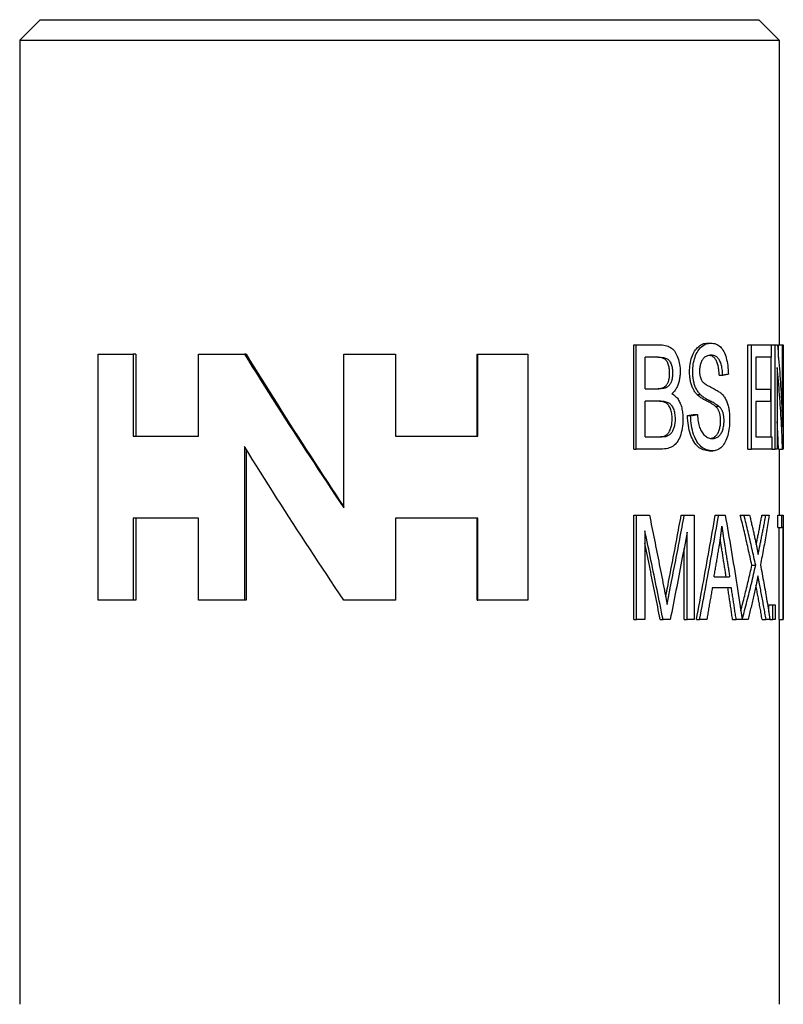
# Model space of a CAD drawing. Header units: millimetres. Extents: x 71 to 3793, y 26 to 321.
# Tile 3 of 11: x 324 to 343, y 217 to 241. Entities that reach past the tile are written whole.
import ezdxf

# ---------------------------------------------------------------- set-up
doc = ezdxf.new("R2010")
doc.units = ezdxf.units.MM
doc.layers.add('DETAIL', color=2, linetype='Continuous')

msp = doc.modelspace()

# ---------------------------------------------------------------- linework, layer by layer
at = {"layer": 'DETAIL'}
for p, q in [((324.883, 240.603), (324.383, 240.103)), ((324.883, 240.603), (342.383, 240.603)), ((342.383, 240.603), (342.883, 240.103)), ((324.383, 240.103), (342.883, 240.103)), ((324.383, 240.103), (324.383, 216.603)), ((342.883, 240.103), (342.883, 232.675)), ((339.34, 230.135), (339.34, 232.675)), ((339.34, 232.675), (339.402, 232.675)), ((339.402, 230.135), (339.402, 232.675)), ((339.402, 232.675), (339.989, 232.675)), ((341.139, 232.719), (341.22, 232.719)), ((342.118, 230.135), (342.118, 232.675)), ((342.118, 232.675), (342.21, 232.675)), ((342.21, 230.135), (342.21, 232.675)), ((342.21, 232.675), (342.691, 232.675)), ((342.691, 232.675), (342.691, 232.375)), ((342.691, 232.675), (342.786, 232.675)), ((342.786, 230.135), (342.786, 232.675)), ((342.786, 232.675), (342.839, 232.675)), ((342.866, 232.372), (342.866, 232.675)), ((342.866, 232.675), (342.966, 232.675)), ((342.966, 230.681), (342.966, 232.675)), ((342.966, 232.675), (342.978, 232.675)), ((342.978, 232.675), (342.978, 230.135)), ((326.295, 226.453), (326.295, 232.453)), ((326.295, 232.453), (327.143, 232.453)), ((327.212, 232.453), (327.143, 232.453)), ((327.143, 232.453), (327.143, 230.453)), ((327.212, 232.453), (327.212, 230.453)), ((328.738, 230.453), (328.738, 232.453)), ((328.738, 232.453), (329.856, 232.453)), ((329.896, 232.453), (329.856, 232.453)), ((332.276, 228.705), (332.276, 232.453)), ((332.276, 232.453), (333.535, 232.453)), ((333.536, 232.453), (333.535, 232.453)), ((333.535, 232.453), (333.535, 230.453)), ((333.536, 232.453), (333.536, 230.453)), ((335.523, 230.453), (335.523, 232.453)), ((335.523, 232.453), (335.543, 232.453)), ((335.543, 230.453), (335.543, 232.453)), ((335.543, 232.453), (336.759, 232.453)), ((336.759, 232.453), (336.759, 226.453)), ((339.614, 231.608), (339.614, 232.375)), ((339.924, 232.375), (339.614, 232.375)), ((342.691, 232.375), (342.315, 232.375)), ((342.315, 232.375), (342.315, 231.598)), ((342.688, 230.435), (342.688, 232.375)), ((342.835, 232.129), (342.835, 230.135)), ((341.423, 231.935), (341.507, 231.935)), ((339.614, 231.608), (339.948, 231.608)), ((340.882, 231.467), (340.961, 231.467)), ((342.315, 231.598), (342.672, 231.598)), ((342.672, 231.598), (342.672, 231.298)), ((339.614, 230.435), (339.614, 231.308)), ((339.971, 231.308), (339.614, 231.308)), ((341.325, 231.182), (341.409, 231.182)), ((342.672, 231.298), (342.315, 231.298)), ((342.315, 231.298), (342.315, 230.435)), ((340.651, 230.952), (340.726, 230.952)), ((340.813, 230.979), (340.891, 230.979)), ((327.143, 230.453), (328.738, 230.453)), ((333.535, 230.453), (335.543, 230.453)), ((339.614, 230.435), (339.999, 230.435)), ((340.064, 230.447), (340.133, 230.447)), ((342.315, 230.435), (342.702, 230.435)), ((342.702, 230.435), (342.702, 230.135)), ((329.856, 230.2), (329.856, 226.453)), ((329.896, 230.135), (329.896, 226.453)), ((339.34, 230.135), (339.402, 230.135)), ((339.997, 230.135), (339.402, 230.135)), ((341.183, 230.092), (341.264, 230.092)), ((342.118, 230.135), (342.21, 230.135)), ((342.702, 230.135), (342.21, 230.135)), ((342.702, 230.135), (342.786, 230.135)), ((342.835, 230.135), (342.786, 230.135)), ((342.865, 230.135), (342.965, 230.135)), ((342.883, 230.135), (342.883, 228.525)), ((342.978, 230.135), (342.965, 230.135)), ((339.343, 225.985), (339.343, 228.525)), ((339.343, 228.525), (339.405, 228.525)), ((339.405, 225.985), (339.405, 228.525)), ((339.405, 228.525), (339.721, 228.525)), ((340.497, 228.525), (340.571, 228.525)), ((340.571, 228.525), (340.81, 228.525)), ((340.81, 228.525), (340.81, 225.985)), ((341.325, 228.525), (341.409, 228.525)), ((341.409, 228.525), (341.568, 228.525)), ((341.935, 228.525), (342.025, 228.525)), ((342.025, 228.525), (342.162, 228.525)), ((342.462, 228.525), (342.557, 228.525)), ((342.557, 228.525), (342.641, 228.525)), ((342.849, 228.225), (342.849, 228.525)), ((342.849, 228.525), (342.948, 228.525)), ((342.948, 228.225), (342.948, 228.525)), ((342.948, 228.525), (342.983, 228.525)), ((342.983, 228.525), (342.983, 225.985)), ((328.738, 228.453), (327.143, 228.453)), ((327.143, 228.453), (327.143, 226.453)), ((327.212, 228.453), (327.212, 226.453)), ((328.738, 226.453), (328.738, 228.453)), ((335.543, 228.453), (333.535, 228.453)), ((333.535, 228.453), (333.535, 226.453)), ((333.536, 228.453), (333.536, 226.453)), ((335.523, 226.453), (335.523, 228.453)), ((335.543, 226.453), (335.543, 228.453)), ((339.609, 228.147), (339.609, 225.985)), ((340.639, 225.985), (340.639, 228.111)), ((342.849, 228.225), (342.948, 228.225)), ((342.882, 225.985), (342.882, 228.225)), ((342.982, 228.225), (342.948, 228.225)), ((342.982, 225.985), (342.982, 228.225)), ((340.564, 225.985), (340.564, 227.71)), ((342.217, 227.303), (342.31, 227.303)), ((341.297, 227.026), (341.676, 227.026)), ((341.718, 226.753), (341.252, 226.753)), ((327.143, 226.453), (326.295, 226.453)), ((327.212, 226.453), (327.143, 226.453)), ((329.856, 226.453), (328.738, 226.453)), ((329.896, 226.453), (329.856, 226.453)), ((333.535, 226.453), (332.276, 226.453)), ((333.536, 226.453), (333.535, 226.453)), ((335.523, 226.453), (335.543, 226.453)), ((336.759, 226.453), (335.543, 226.453)), ((342.627, 226.166), (342.627, 226.339)), ((342.627, 226.339), (342.725, 226.339)), ((342.725, 225.985), (342.725, 226.339)), ((342.725, 226.339), (342.787, 226.339)), ((342.787, 226.339), (342.787, 225.985)), ((339.343, 225.985), (339.405, 225.985)), ((339.609, 225.985), (339.405, 225.985)), ((339.984, 225.985), (340.053, 225.985)), ((340.23, 225.985), (340.053, 225.985)), ((340.564, 225.985), (340.639, 225.985)), ((340.81, 225.985), (340.639, 225.985)), ((340.865, 225.985), (340.944, 225.985)), ((341.119, 225.985), (340.944, 225.985)), ((341.748, 225.985), (341.835, 225.985)), ((341.979, 225.985), (341.835, 225.985)), ((341.979, 225.985), (341.983, 225.985)), ((342.125, 225.985), (341.983, 225.985)), ((342.467, 225.985), (342.562, 225.985)), ((342.655, 225.985), (342.562, 225.985)), ((342.655, 225.985), (342.725, 225.985)), ((342.787, 225.985), (342.725, 225.985)), ((342.882, 225.985), (342.982, 225.985)), ((342.883, 225.985), (342.883, 216.603)), ((342.983, 225.985), (342.982, 225.985))]:
    msp.add_line(p, q, dxfattribs=at)
at = {"layer": 'DETAIL', "flags": 128}
for points in [[(339.989, 232.675), (340.03, 232.674), (340.07, 232.67), (340.107, 232.664), (340.142, 232.656), (340.175, 232.645), (340.206, 232.631), (340.234, 232.616), (340.26, 232.597), (340.285, 232.577), (340.308, 232.554), (340.329, 232.528), (340.349, 232.499), (340.368, 232.468), (340.385, 232.435), (340.401, 232.399), (340.416, 232.36), (340.429, 232.32), (340.44, 232.279), (340.449, 232.238), (340.457, 232.196), (340.463, 232.154), (340.467, 232.111), (340.47, 232.068), (340.471, 232.024)], [(340.7, 232.019), (340.7, 232.067), (340.703, 232.114), (340.707, 232.16), (340.714, 232.205), (340.721, 232.25), (340.731, 232.294), (340.742, 232.337), (340.755, 232.379), (340.77, 232.419), (340.786, 232.457), (340.804, 232.492), (340.823, 232.525), (340.844, 232.556), (340.866, 232.584), (340.89, 232.609), (340.915, 232.632), (340.941, 232.653), (340.968, 232.67), (340.995, 232.685), (341.023, 232.698), (341.051, 232.707), (341.08, 232.714), (341.109, 232.718), (341.139, 232.719)], [(340.776, 232.019), (340.777, 232.067), (340.779, 232.114), (340.784, 232.16), (340.79, 232.205), (340.798, 232.25), (340.808, 232.294), (340.819, 232.337), (340.832, 232.379), (340.847, 232.419), (340.864, 232.457), (340.882, 232.492), (340.901, 232.525), (340.922, 232.556), (340.945, 232.584), (340.968, 232.609), (340.994, 232.632), (341.02, 232.653), (341.047, 232.67), (341.075, 232.685), (341.103, 232.698), (341.131, 232.707), (341.16, 232.714), (341.19, 232.718), (341.22, 232.719)], [(341.22, 232.719), (341.253, 232.718), (341.284, 232.714), (341.315, 232.707), (341.344, 232.697), (341.372, 232.684), (341.398, 232.668), (341.424, 232.65), (341.449, 232.628), (341.472, 232.604), (341.493, 232.578), (341.513, 232.548), (341.532, 232.516), (341.549, 232.481), (341.565, 232.443), (341.579, 232.403), (341.592, 232.36), (341.603, 232.315), (341.613, 232.269), (341.622, 232.221), (341.629, 232.172), (341.635, 232.121), (341.64, 232.069), (341.643, 232.015), (341.644, 231.96)], [(342.839, 232.675), (342.846, 232.592), (342.854, 232.509), (342.861, 232.426), (342.868, 232.343), (342.875, 232.259), (342.882, 232.176), (342.888, 232.093), (342.895, 232.01), (342.901, 231.927), (342.907, 231.844), (342.912, 231.761), (342.918, 231.678), (342.923, 231.595), (342.928, 231.512), (342.933, 231.429), (342.937, 231.345), (342.941, 231.262), (342.946, 231.179), (342.949, 231.096), (342.953, 231.013), (342.957, 230.93), (342.96, 230.847), (342.963, 230.764), (342.966, 230.681)], [(329.856, 232.453), (329.952, 232.296), (330.049, 232.14), (330.147, 231.984), (330.244, 231.828), (330.343, 231.672), (330.442, 231.516), (330.541, 231.36), (330.64, 231.203), (330.74, 231.047), (330.841, 230.891), (330.941, 230.735), (331.042, 230.579), (331.144, 230.423), (331.245, 230.267), (331.347, 230.11), (331.449, 229.954), (331.552, 229.798), (331.655, 229.642), (331.758, 229.486), (331.861, 229.33), (331.965, 229.174), (332.068, 229.017), (332.172, 228.861), (332.276, 228.705)], [(329.896, 232.453), (329.991, 232.297), (330.086, 232.142), (330.182, 231.987), (330.278, 231.832), (330.375, 231.676), (330.472, 231.521), (330.57, 231.366), (330.668, 231.211), (330.766, 231.056), (330.865, 230.9), (330.964, 230.745), (331.063, 230.59), (331.163, 230.435), (331.263, 230.279), (331.363, 230.124), (331.463, 229.969), (331.564, 229.814), (331.665, 229.658), (331.766, 229.503), (331.868, 229.348), (331.97, 229.193), (332.072, 229.038), (332.174, 228.882), (332.276, 228.727)], [(340.214, 231.986), (340.213, 232.017), (340.212, 232.047), (340.209, 232.076), (340.205, 232.104), (340.201, 232.131), (340.195, 232.158), (340.188, 232.183), (340.18, 232.207), (340.171, 232.23), (340.161, 232.251), (340.15, 232.271), (340.138, 232.288), (340.125, 232.304), (340.112, 232.317), (340.097, 232.329), (340.081, 232.339), (340.064, 232.347), (340.043, 232.355), (340.02, 232.361), (339.993, 232.366), (339.964, 232.37), (339.931, 232.373), (339.895, 232.374), (339.856, 232.375)], [(339.924, 232.375), (339.963, 232.374), (339.999, 232.373), (340.032, 232.37), (340.062, 232.366), (340.089, 232.361), (340.112, 232.355), (340.133, 232.347), (340.151, 232.339), (340.167, 232.329), (340.182, 232.317), (340.196, 232.304), (340.208, 232.288), (340.22, 232.271), (340.231, 232.251), (340.241, 232.23), (340.251, 232.207), (340.259, 232.183), (340.266, 232.158), (340.272, 232.131), (340.276, 232.104), (340.28, 232.076), (340.283, 232.047), (340.285, 232.017), (340.285, 231.986)], [(341.227, 232.423), (341.203, 232.422), (341.181, 232.42), (341.159, 232.416), (341.139, 232.411), (341.119, 232.404), (341.101, 232.395), (341.083, 232.385), (341.067, 232.373), (341.051, 232.36), (341.037, 232.345), (341.024, 232.329), (341.012, 232.311), (341.001, 232.292), (340.991, 232.272), (340.982, 232.252), (340.973, 232.231), (340.966, 232.21), (340.96, 232.187), (340.954, 232.165), (340.95, 232.141), (340.947, 232.117), (340.944, 232.093), (340.943, 232.068), (340.942, 232.042)], [(341.423, 231.935), (341.421, 231.972), (341.418, 232.007), (341.415, 232.041), (341.411, 232.073), (341.406, 232.104), (341.401, 232.134), (341.395, 232.162), (341.388, 232.189), (341.381, 232.214), (341.373, 232.238), (341.365, 232.26), (341.356, 232.282), (341.346, 232.301), (341.335, 232.319), (341.324, 232.336), (341.312, 232.351), (341.299, 232.365), (341.285, 232.377), (341.27, 232.388), (341.255, 232.398), (341.238, 232.406), (341.221, 232.412), (341.203, 232.417), (341.184, 232.421)], [(341.507, 231.935), (341.505, 231.975), (341.502, 232.013), (341.498, 232.049), (341.493, 232.083), (341.488, 232.116), (341.482, 232.148), (341.475, 232.177), (341.468, 232.205), (341.459, 232.231), (341.45, 232.256), (341.44, 232.279), (341.43, 232.3), (341.418, 232.32), (341.406, 232.338), (341.392, 232.354), (341.378, 232.369), (341.363, 232.381), (341.346, 232.392), (341.329, 232.402), (341.311, 232.41), (341.291, 232.415), (341.271, 232.42), (341.249, 232.422), (341.227, 232.423)], [(342.965, 230.135), (342.962, 230.218), (342.959, 230.301), (342.955, 230.384), (342.952, 230.467), (342.948, 230.55), (342.944, 230.633), (342.94, 230.716), (342.935, 230.8), (342.931, 230.883), (342.926, 230.966), (342.921, 231.049), (342.915, 231.132), (342.91, 231.215), (342.904, 231.298), (342.898, 231.381), (342.892, 231.464), (342.886, 231.547), (342.879, 231.63), (342.873, 231.713), (342.866, 231.797), (342.858, 231.88), (342.851, 231.963), (342.843, 232.046), (342.835, 232.129)], [(340.067, 231.637), (340.079, 231.644), (340.09, 231.651), (340.101, 231.66), (340.112, 231.668), (340.122, 231.678), (340.131, 231.688), (340.14, 231.699), (340.148, 231.711), (340.156, 231.723), (340.164, 231.736), (340.171, 231.75), (340.177, 231.764), (340.183, 231.779), (340.188, 231.795), (340.193, 231.811), (340.198, 231.828), (340.201, 231.845), (340.205, 231.863), (340.208, 231.882), (340.21, 231.902), (340.212, 231.922), (340.213, 231.942), (340.214, 231.964), (340.214, 231.986)], [(340.285, 231.986), (340.285, 231.964), (340.284, 231.942), (340.283, 231.922), (340.281, 231.902), (340.279, 231.882), (340.276, 231.863), (340.272, 231.845), (340.269, 231.828), (340.264, 231.811), (340.259, 231.795), (340.254, 231.779), (340.248, 231.764), (340.241, 231.75), (340.234, 231.736), (340.227, 231.723), (340.219, 231.711), (340.21, 231.699), (340.201, 231.688), (340.192, 231.678), (340.182, 231.668), (340.171, 231.66), (340.16, 231.651), (340.148, 231.644), (340.136, 231.637)], [(340.471, 232.024), (340.47, 231.997), (340.469, 231.971), (340.468, 231.944), (340.465, 231.918), (340.462, 231.892), (340.458, 231.867), (340.454, 231.841), (340.449, 231.816), (340.443, 231.791), (340.437, 231.767), (340.43, 231.743), (340.422, 231.718), (340.413, 231.695), (340.404, 231.672), (340.394, 231.65), (340.383, 231.629), (340.372, 231.609), (340.36, 231.589), (340.347, 231.57), (340.333, 231.552), (340.319, 231.534), (340.304, 231.517), (340.288, 231.501), (340.271, 231.486)], [(340.882, 231.467), (340.867, 231.483), (340.853, 231.5), (340.84, 231.517), (340.827, 231.535), (340.814, 231.554), (340.803, 231.573), (340.792, 231.593), (340.781, 231.614), (340.771, 231.635), (340.762, 231.657), (340.753, 231.68), (340.746, 231.703), (340.738, 231.727), (340.732, 231.751), (340.725, 231.776), (340.72, 231.801), (340.715, 231.826), (340.711, 231.853), (340.708, 231.879), (340.705, 231.906), (340.702, 231.934), (340.701, 231.961), (340.7, 231.99), (340.7, 232.019)], [(340.961, 231.467), (340.946, 231.483), (340.931, 231.5), (340.918, 231.517), (340.905, 231.535), (340.892, 231.554), (340.88, 231.573), (340.869, 231.593), (340.858, 231.614), (340.848, 231.635), (340.839, 231.657), (340.83, 231.68), (340.822, 231.703), (340.815, 231.727), (340.808, 231.751), (340.802, 231.776), (340.797, 231.801), (340.792, 231.826), (340.788, 231.853), (340.784, 231.879), (340.781, 231.906), (340.779, 231.934), (340.777, 231.961), (340.776, 231.99), (340.776, 232.019)], [(340.942, 232.042), (340.942, 232.03), (340.943, 232.019), (340.943, 232.008), (340.944, 231.997), (340.944, 231.987), (340.945, 231.976), (340.947, 231.966), (340.948, 231.956), (340.949, 231.946), (340.951, 231.936), (340.953, 231.926), (340.955, 231.916), (340.957, 231.907), (340.959, 231.898), (340.962, 231.889), (340.964, 231.88), (340.967, 231.871), (340.97, 231.863), (340.974, 231.854), (340.977, 231.846), (340.98, 231.838), (340.984, 231.83), (340.988, 231.823), (340.992, 231.815)], [(341.644, 231.96), (341.639, 231.959), (341.633, 231.958), (341.628, 231.957), (341.622, 231.956), (341.616, 231.955), (341.611, 231.954), (341.605, 231.953), (341.599, 231.952), (341.594, 231.951), (341.588, 231.95), (341.582, 231.949), (341.576, 231.948), (341.571, 231.947), (341.565, 231.946), (341.559, 231.945), (341.554, 231.944), (341.548, 231.943), (341.542, 231.942), (341.536, 231.941), (341.53, 231.94), (341.525, 231.938), (341.519, 231.937), (341.513, 231.936), (341.507, 231.935)], [(339.881, 231.608), (339.891, 231.608), (339.902, 231.608), (339.912, 231.609), (339.922, 231.609), (339.932, 231.609), (339.941, 231.61), (339.951, 231.611), (339.96, 231.611), (339.968, 231.612), (339.977, 231.613), (339.985, 231.614), (339.993, 231.615), (340, 231.617), (340.008, 231.618), (340.015, 231.619), (340.021, 231.621), (340.028, 231.623), (340.034, 231.624), (340.04, 231.626), (340.046, 231.628), (340.052, 231.63), (340.057, 231.633), (340.062, 231.635), (340.067, 231.637)], [(340.136, 231.637), (340.131, 231.635), (340.126, 231.633), (340.121, 231.63), (340.115, 231.628), (340.11, 231.626), (340.103, 231.624), (340.097, 231.623), (340.09, 231.621), (340.084, 231.619), (340.076, 231.618), (340.069, 231.617), (340.061, 231.615), (340.053, 231.614), (340.045, 231.613), (340.037, 231.612), (340.028, 231.611), (340.019, 231.611), (340.01, 231.61), (340, 231.609), (339.99, 231.609), (339.98, 231.609), (339.97, 231.608), (339.959, 231.608), (339.948, 231.608)], [(340.992, 231.815), (341.001, 231.801), (341.012, 231.786), (341.026, 231.771), (341.041, 231.757), (341.059, 231.742), (341.078, 231.727), (341.1, 231.712), (341.124, 231.697), (341.149, 231.681), (341.177, 231.666), (341.206, 231.651), (341.237, 231.635), (341.268, 231.62), (341.298, 231.605), (341.325, 231.59), (341.35, 231.576), (341.374, 231.562), (341.396, 231.548), (341.416, 231.535), (341.435, 231.522), (341.452, 231.509), (341.467, 231.496), (341.48, 231.484), (341.492, 231.473)], [(340.271, 231.486), (340.293, 231.474), (340.313, 231.461), (340.333, 231.446), (340.351, 231.43), (340.369, 231.413), (340.386, 231.395), (340.402, 231.375), (340.418, 231.354), (340.432, 231.331), (340.445, 231.307), (340.458, 231.282), (340.47, 231.256), (340.481, 231.228), (340.491, 231.2), (340.5, 231.171), (340.508, 231.141), (340.515, 231.11), (340.521, 231.078), (340.527, 231.046), (340.531, 231.012), (340.534, 230.978), (340.536, 230.943), (340.538, 230.907), (340.538, 230.871)], [(341.325, 231.182), (341.317, 231.189), (341.307, 231.197), (341.296, 231.205), (341.283, 231.214), (341.268, 231.224), (341.252, 231.234), (341.234, 231.244), (341.214, 231.256), (341.193, 231.268), (341.17, 231.28), (341.146, 231.293), (341.119, 231.307), (341.092, 231.321), (341.067, 231.335), (341.042, 231.349), (341.019, 231.362), (340.997, 231.376), (340.977, 231.389), (340.958, 231.402), (340.94, 231.416), (340.923, 231.429), (340.908, 231.441), (340.895, 231.454), (340.882, 231.467)], [(341.409, 231.182), (341.4, 231.189), (341.39, 231.197), (341.379, 231.205), (341.365, 231.214), (341.351, 231.224), (341.334, 231.234), (341.316, 231.244), (341.296, 231.256), (341.275, 231.268), (341.252, 231.28), (341.227, 231.293), (341.2, 231.307), (341.173, 231.321), (341.147, 231.335), (341.122, 231.349), (341.099, 231.362), (341.077, 231.376), (341.056, 231.389), (341.037, 231.402), (341.019, 231.416), (341.002, 231.429), (340.987, 231.441), (340.973, 231.454), (340.961, 231.467)], [(341.492, 231.473), (341.508, 231.455), (341.523, 231.437), (341.538, 231.418), (341.551, 231.398), (341.564, 231.378), (341.576, 231.356), (341.587, 231.334), (341.598, 231.312), (341.608, 231.288), (341.617, 231.264), (341.625, 231.239), (341.633, 231.213), (341.64, 231.187), (341.646, 231.16), (341.652, 231.132), (341.657, 231.103), (341.662, 231.074), (341.666, 231.045), (341.669, 231.014), (341.672, 230.983), (341.674, 230.952), (341.675, 230.92), (341.676, 230.887), (341.676, 230.853)], [(340.275, 230.872), (340.274, 230.907), (340.272, 230.941), (340.269, 230.973), (340.265, 231.005), (340.259, 231.035), (340.252, 231.064), (340.243, 231.092), (340.234, 231.118), (340.223, 231.144), (340.211, 231.167), (340.198, 231.188), (340.184, 231.207), (340.169, 231.225), (340.154, 231.24), (340.137, 231.254), (340.119, 231.265), (340.099, 231.275), (340.078, 231.284), (340.054, 231.291), (340.028, 231.297), (340, 231.302), (339.97, 231.305), (339.938, 231.307), (339.903, 231.308)], [(339.971, 231.308), (340.006, 231.307), (340.039, 231.305), (340.069, 231.302), (340.097, 231.297), (340.123, 231.291), (340.147, 231.284), (340.169, 231.275), (340.189, 231.265), (340.207, 231.254), (340.224, 231.24), (340.24, 231.225), (340.255, 231.207), (340.269, 231.188), (340.282, 231.167), (340.294, 231.144), (340.305, 231.118), (340.315, 231.092), (340.323, 231.064), (340.33, 231.035), (340.336, 231.005), (340.341, 230.973), (340.344, 230.941), (340.346, 230.907), (340.347, 230.872)], [(341.455, 230.824), (341.455, 230.844), (341.454, 230.863), (341.453, 230.882), (341.452, 230.901), (341.45, 230.919), (341.448, 230.936), (341.445, 230.954), (341.442, 230.97), (341.438, 230.987), (341.435, 231.003), (341.43, 231.018), (341.425, 231.033), (341.42, 231.048), (341.414, 231.062), (341.408, 231.076), (341.401, 231.089), (341.394, 231.102), (341.386, 231.115), (341.377, 231.127), (341.368, 231.139), (341.358, 231.15), (341.348, 231.161), (341.337, 231.172), (341.325, 231.182)], [(341.54, 230.824), (341.539, 230.844), (341.539, 230.863), (341.538, 230.882), (341.536, 230.901), (341.534, 230.919), (341.532, 230.936), (341.529, 230.954), (341.526, 230.97), (341.523, 230.987), (341.519, 231.003), (341.515, 231.018), (341.51, 231.033), (341.504, 231.048), (341.499, 231.062), (341.492, 231.076), (341.485, 231.089), (341.478, 231.102), (341.47, 231.115), (341.461, 231.127), (341.452, 231.139), (341.442, 231.15), (341.431, 231.161), (341.42, 231.172), (341.409, 231.182)], [(340.651, 230.952), (340.657, 230.953), (340.664, 230.954), (340.671, 230.955), (340.678, 230.956), (340.685, 230.957), (340.692, 230.959), (340.699, 230.96), (340.705, 230.961), (340.712, 230.962), (340.719, 230.963), (340.726, 230.964), (340.733, 230.965), (340.739, 230.967), (340.746, 230.968), (340.753, 230.969), (340.76, 230.97), (340.766, 230.971), (340.773, 230.972), (340.78, 230.973), (340.786, 230.974), (340.793, 230.976), (340.8, 230.977), (340.806, 230.978), (340.813, 230.979)], [(341.183, 230.092), (341.143, 230.094), (341.105, 230.099), (341.069, 230.106), (341.033, 230.117), (340.999, 230.132), (340.967, 230.149), (340.936, 230.169), (340.906, 230.193), (340.878, 230.22), (340.852, 230.25), (340.826, 230.283), (340.803, 230.319), (340.78, 230.358), (340.76, 230.401), (340.74, 230.446), (340.723, 230.495), (340.707, 230.546), (340.693, 230.599), (340.681, 230.654), (340.671, 230.71), (340.663, 230.768), (340.657, 230.827), (340.653, 230.889), (340.651, 230.952)], [(340.726, 230.952), (340.733, 230.953), (340.74, 230.954), (340.747, 230.955), (340.754, 230.956), (340.761, 230.957), (340.768, 230.959), (340.775, 230.96), (340.782, 230.961), (340.789, 230.962), (340.796, 230.963), (340.802, 230.964), (340.809, 230.965), (340.816, 230.967), (340.823, 230.968), (340.83, 230.969), (340.837, 230.97), (340.843, 230.971), (340.85, 230.972), (340.857, 230.973), (340.864, 230.974), (340.871, 230.976), (340.877, 230.977), (340.884, 230.978), (340.891, 230.979)], [(341.264, 230.092), (341.225, 230.094), (341.186, 230.099), (341.149, 230.106), (341.113, 230.117), (341.079, 230.132), (341.046, 230.149), (341.015, 230.169), (340.985, 230.193), (340.956, 230.22), (340.93, 230.25), (340.904, 230.283), (340.88, 230.319), (340.858, 230.358), (340.837, 230.401), (340.817, 230.446), (340.799, 230.495), (340.783, 230.546), (340.769, 230.599), (340.757, 230.654), (340.747, 230.71), (340.739, 230.768), (340.732, 230.827), (340.728, 230.889), (340.726, 230.952)], [(340.891, 230.979), (340.894, 230.932), (340.898, 230.887), (340.903, 230.845), (340.91, 230.805), (340.917, 230.767), (340.925, 230.731), (340.934, 230.697), (340.944, 230.665), (340.955, 230.636), (340.967, 230.607), (340.981, 230.58), (340.996, 230.555), (341.013, 230.531), (341.031, 230.509), (341.05, 230.487), (341.07, 230.468), (341.092, 230.45), (341.114, 230.435), (341.136, 230.422), (341.159, 230.411), (341.183, 230.403), (341.207, 230.397), (341.232, 230.394), (341.257, 230.392)], [(340.538, 230.871), (340.537, 230.812), (340.534, 230.755), (340.528, 230.699), (340.52, 230.644), (340.51, 230.591), (340.497, 230.539), (340.483, 230.49), (340.468, 230.445), (340.451, 230.404), (340.433, 230.367), (340.414, 230.333), (340.394, 230.303), (340.372, 230.277), (340.349, 230.252), (340.324, 230.23), (340.297, 230.21), (340.268, 230.193), (340.237, 230.177), (340.204, 230.164), (340.168, 230.154), (340.129, 230.146), (340.088, 230.14), (340.044, 230.136), (339.997, 230.135)], [(340.064, 230.447), (340.08, 230.452), (340.096, 230.459), (340.111, 230.466), (340.125, 230.475), (340.138, 230.484), (340.151, 230.494), (340.163, 230.505), (340.174, 230.516), (340.185, 230.529), (340.195, 230.543), (340.205, 230.559), (340.214, 230.576), (340.223, 230.594), (340.231, 230.614), (340.239, 230.635), (340.246, 230.658), (340.253, 230.681), (340.259, 230.706), (340.264, 230.731), (340.268, 230.758), (340.271, 230.785), (340.273, 230.813), (340.274, 230.842), (340.275, 230.872)], [(340.347, 230.872), (340.346, 230.842), (340.345, 230.813), (340.343, 230.785), (340.339, 230.758), (340.335, 230.731), (340.331, 230.706), (340.325, 230.681), (340.318, 230.658), (340.311, 230.635), (340.303, 230.614), (340.294, 230.594), (340.285, 230.576), (340.276, 230.559), (340.266, 230.543), (340.256, 230.529), (340.245, 230.516), (340.234, 230.505), (340.221, 230.494), (340.209, 230.484), (340.195, 230.475), (340.181, 230.466), (340.166, 230.459), (340.15, 230.452), (340.133, 230.447)], [(341.216, 230.396), (341.234, 230.399), (341.252, 230.405), (341.27, 230.412), (341.287, 230.42), (341.303, 230.43), (341.319, 230.441), (341.334, 230.454), (341.348, 230.469), (341.362, 230.484), (341.374, 230.5), (341.386, 230.518), (341.396, 230.536), (341.406, 230.556), (341.414, 230.577), (341.422, 230.599), (341.429, 230.622), (341.435, 230.646), (341.44, 230.67), (341.445, 230.694), (341.449, 230.719), (341.451, 230.745), (341.453, 230.771), (341.455, 230.797), (341.455, 230.824)], [(341.257, 230.392), (341.279, 230.393), (341.3, 230.396), (341.32, 230.4), (341.34, 230.407), (341.359, 230.415), (341.377, 230.424), (341.395, 230.436), (341.412, 230.449), (341.428, 230.464), (341.443, 230.481), (341.456, 230.498), (341.469, 230.517), (341.481, 230.537), (341.491, 230.559), (341.5, 230.582), (341.509, 230.606), (341.516, 230.631), (341.522, 230.657), (341.528, 230.684), (341.532, 230.711), (341.535, 230.738), (341.538, 230.766), (341.539, 230.795), (341.54, 230.824)], [(341.676, 230.853), (341.676, 230.803), (341.673, 230.753), (341.67, 230.704), (341.664, 230.656), (341.658, 230.608), (341.649, 230.562), (341.64, 230.516), (341.628, 230.471), (341.615, 230.427), (341.601, 230.386), (341.585, 230.348), (341.568, 230.312), (341.55, 230.278), (341.53, 230.247), (341.508, 230.218), (341.485, 230.192), (341.461, 230.169), (341.436, 230.148), (341.41, 230.131), (341.383, 230.117), (341.355, 230.106), (341.326, 230.098), (341.296, 230.094), (341.264, 230.092)], [(342.865, 230.135), (342.864, 230.163), (342.863, 230.191), (342.862, 230.219), (342.861, 230.247), (342.86, 230.275), (342.859, 230.303), (342.858, 230.331), (342.857, 230.359), (342.855, 230.387), (342.854, 230.415), (342.853, 230.443), (342.852, 230.471), (342.851, 230.499), (342.849, 230.527), (342.848, 230.555), (342.847, 230.583), (342.845, 230.611), (342.844, 230.639), (342.843, 230.667), (342.841, 230.695), (342.84, 230.722), (342.838, 230.75), (342.837, 230.778), (342.835, 230.806)], [(339.93, 230.435), (339.938, 230.435), (339.946, 230.435), (339.953, 230.435), (339.961, 230.435), (339.968, 230.435), (339.974, 230.436), (339.981, 230.436), (339.987, 230.436), (339.994, 230.437), (340, 230.437), (340.006, 230.437), (340.011, 230.438), (340.017, 230.438), (340.022, 230.439), (340.027, 230.439), (340.032, 230.44), (340.037, 230.441), (340.041, 230.441), (340.045, 230.442), (340.049, 230.443), (340.053, 230.444), (340.057, 230.445), (340.061, 230.446), (340.064, 230.447)], [(340.133, 230.447), (340.13, 230.446), (340.126, 230.445), (340.123, 230.444), (340.119, 230.443), (340.115, 230.442), (340.11, 230.441), (340.106, 230.441), (340.101, 230.44), (340.096, 230.439), (340.091, 230.439), (340.086, 230.438), (340.08, 230.438), (340.074, 230.437), (340.069, 230.437), (340.062, 230.437), (340.056, 230.436), (340.05, 230.436), (340.043, 230.436), (340.036, 230.435), (340.029, 230.435), (340.022, 230.435), (340.014, 230.435), (340.006, 230.435), (339.999, 230.435)], [(332.276, 226.453), (332.172, 226.609), (332.068, 226.765), (331.965, 226.921), (331.861, 227.077), (331.758, 227.233), (331.655, 227.39), (331.552, 227.546), (331.449, 227.702), (331.347, 227.858), (331.245, 228.014), (331.144, 228.17), (331.042, 228.326), (330.941, 228.483), (330.841, 228.639), (330.74, 228.795), (330.64, 228.951), (330.541, 229.107), (330.442, 229.263), (330.343, 229.419), (330.244, 229.576), (330.147, 229.732), (330.049, 229.888), (329.952, 230.044), (329.856, 230.2)], [(339.721, 228.525), (339.737, 228.45), (339.752, 228.375), (339.767, 228.3), (339.782, 228.225), (339.798, 228.15), (339.813, 228.075), (339.828, 228), (339.843, 227.925), (339.858, 227.85), (339.873, 227.775), (339.888, 227.701), (339.903, 227.626), (339.918, 227.551), (339.933, 227.476), (339.948, 227.401), (339.963, 227.326), (339.978, 227.251), (339.993, 227.176), (340.008, 227.101), (340.022, 227.026), (340.037, 226.951), (340.052, 226.876), (340.067, 226.801), (340.081, 226.726)], [(340.161, 226.757), (340.175, 226.831), (340.189, 226.905), (340.204, 226.978), (340.218, 227.052), (340.232, 227.126), (340.246, 227.199), (340.261, 227.273), (340.275, 227.346), (340.289, 227.42), (340.303, 227.494), (340.317, 227.567), (340.331, 227.641), (340.345, 227.715), (340.359, 227.788), (340.373, 227.862), (340.387, 227.936), (340.401, 228.009), (340.415, 228.083), (340.428, 228.157), (340.442, 228.23), (340.456, 228.304), (340.47, 228.378), (340.483, 228.451), (340.497, 228.525)], [(340.231, 226.757), (340.246, 226.831), (340.26, 226.905), (340.275, 226.978), (340.289, 227.052), (340.304, 227.126), (340.318, 227.199), (340.332, 227.273), (340.347, 227.346), (340.361, 227.42), (340.375, 227.494), (340.389, 227.567), (340.404, 227.641), (340.418, 227.715), (340.432, 227.788), (340.446, 227.862), (340.46, 227.936), (340.474, 228.009), (340.488, 228.083), (340.502, 228.157), (340.516, 228.23), (340.53, 228.304), (340.544, 228.378), (340.557, 228.451), (340.571, 228.525)], [(340.865, 225.985), (340.886, 226.091), (340.906, 226.197), (340.926, 226.302), (340.946, 226.408), (340.966, 226.514), (340.985, 226.62), (341.005, 226.726), (341.025, 226.832), (341.044, 226.937), (341.063, 227.043), (341.083, 227.149), (341.102, 227.255), (341.121, 227.361), (341.14, 227.467), (341.159, 227.572), (341.178, 227.678), (341.197, 227.784), (341.215, 227.89), (341.234, 227.996), (341.252, 228.102), (341.271, 228.207), (341.289, 228.313), (341.307, 228.419), (341.325, 228.525)], [(340.944, 225.985), (340.964, 226.091), (340.984, 226.197), (341.005, 226.302), (341.025, 226.408), (341.045, 226.514), (341.065, 226.62), (341.085, 226.726), (341.104, 226.832), (341.124, 226.937), (341.144, 227.043), (341.163, 227.149), (341.183, 227.255), (341.202, 227.361), (341.221, 227.467), (341.24, 227.572), (341.26, 227.678), (341.278, 227.784), (341.297, 227.89), (341.316, 227.996), (341.335, 228.102), (341.353, 228.207), (341.372, 228.313), (341.39, 228.419), (341.409, 228.525)], [(341.568, 228.525), (341.586, 228.419), (341.604, 228.313), (341.623, 228.207), (341.641, 228.102), (341.659, 227.996), (341.677, 227.89), (341.694, 227.784), (341.712, 227.678), (341.73, 227.572), (341.747, 227.467), (341.764, 227.361), (341.782, 227.255), (341.799, 227.149), (341.816, 227.043), (341.833, 226.937), (341.849, 226.832), (341.866, 226.726), (341.882, 226.62), (341.899, 226.514), (341.915, 226.408), (341.931, 226.302), (341.947, 226.197), (341.963, 226.091), (341.979, 225.985)], [(342.217, 227.303), (342.206, 227.354), (342.195, 227.405), (342.184, 227.456), (342.173, 227.507), (342.162, 227.558), (342.151, 227.609), (342.139, 227.66), (342.128, 227.71), (342.117, 227.761), (342.105, 227.812), (342.093, 227.863), (342.082, 227.914), (342.07, 227.965), (342.058, 228.016), (342.046, 228.067), (342.034, 228.118), (342.022, 228.169), (342.01, 228.219), (341.997, 228.27), (341.985, 228.321), (341.973, 228.372), (341.96, 228.423), (341.947, 228.474), (341.935, 228.525)], [(342.31, 227.303), (342.299, 227.354), (342.288, 227.405), (342.277, 227.456), (342.265, 227.507), (342.254, 227.558), (342.243, 227.609), (342.231, 227.66), (342.22, 227.71), (342.208, 227.761), (342.197, 227.812), (342.185, 227.863), (342.173, 227.914), (342.161, 227.965), (342.149, 228.016), (342.137, 228.067), (342.125, 228.118), (342.113, 228.169), (342.1, 228.219), (342.088, 228.27), (342.075, 228.321), (342.063, 228.372), (342.05, 228.423), (342.037, 228.474), (342.025, 228.525)], [(342.162, 228.525), (342.168, 228.498), (342.175, 228.471), (342.181, 228.444), (342.187, 228.416), (342.194, 228.389), (342.2, 228.362), (342.206, 228.335), (342.212, 228.308), (342.219, 228.281), (342.225, 228.254), (342.231, 228.227), (342.237, 228.2), (342.243, 228.173), (342.249, 228.145), (342.255, 228.118), (342.261, 228.091), (342.267, 228.064), (342.273, 228.037), (342.279, 228.01), (342.285, 227.983), (342.291, 227.956), (342.297, 227.929), (342.303, 227.901), (342.309, 227.874)], [(342.332, 227.849), (342.338, 227.877), (342.343, 227.906), (342.349, 227.934), (342.355, 227.962), (342.36, 227.99), (342.366, 228.018), (342.372, 228.046), (342.377, 228.074), (342.383, 228.103), (342.388, 228.131), (342.394, 228.159), (342.399, 228.187), (342.404, 228.215), (342.41, 228.243), (342.415, 228.271), (342.42, 228.3), (342.426, 228.328), (342.431, 228.356), (342.436, 228.384), (342.441, 228.412), (342.446, 228.44), (342.452, 228.469), (342.457, 228.497), (342.462, 228.525)], [(342.641, 228.525), (342.633, 228.475), (342.625, 228.424), (342.617, 228.374), (342.608, 228.324), (342.6, 228.273), (342.591, 228.223), (342.583, 228.173), (342.574, 228.122), (342.566, 228.072), (342.557, 228.022), (342.548, 227.971), (342.539, 227.921), (342.53, 227.871), (342.521, 227.82), (342.511, 227.77), (342.502, 227.719), (342.493, 227.669), (342.483, 227.619), (342.473, 227.568), (342.464, 227.518), (342.454, 227.468), (342.444, 227.417), (342.434, 227.367), (342.424, 227.317)], [(342.426, 227.849), (342.432, 227.877), (342.438, 227.906), (342.443, 227.934), (342.449, 227.962), (342.455, 227.99), (342.46, 228.018), (342.466, 228.046), (342.472, 228.074), (342.477, 228.103), (342.483, 228.131), (342.488, 228.159), (342.494, 228.187), (342.499, 228.215), (342.505, 228.243), (342.51, 228.271), (342.515, 228.3), (342.521, 228.328), (342.526, 228.356), (342.531, 228.384), (342.537, 228.412), (342.542, 228.44), (342.547, 228.469), (342.552, 228.497), (342.557, 228.525)], [(341.424, 227.774), (341.427, 227.794), (341.43, 227.814), (341.433, 227.834), (341.437, 227.854), (341.44, 227.874), (341.443, 227.894), (341.446, 227.914), (341.448, 227.934), (341.451, 227.954), (341.454, 227.974), (341.457, 227.995), (341.459, 228.015), (341.462, 228.035), (341.464, 228.055), (341.467, 228.075), (341.469, 228.096), (341.471, 228.116), (341.474, 228.136), (341.476, 228.156), (341.478, 228.176), (341.48, 228.197), (341.482, 228.217), (341.484, 228.237), (341.486, 228.258)], [(341.486, 228.258), (341.488, 228.24), (341.49, 228.223), (341.493, 228.205), (341.495, 228.186), (341.498, 228.167), (341.5, 228.148), (341.503, 228.128), (341.506, 228.108), (341.509, 228.087), (341.512, 228.067), (341.515, 228.045), (341.518, 228.023), (341.521, 228.001), (341.525, 227.979), (341.528, 227.956), (341.532, 227.932), (341.535, 227.909), (341.539, 227.885), (341.543, 227.86), (341.547, 227.835), (341.551, 227.81), (341.555, 227.784), (341.559, 227.758), (341.564, 227.731)], [(340.053, 225.985), (340.035, 226.075), (340.017, 226.165), (339.999, 226.255), (339.981, 226.345), (339.962, 226.435), (339.944, 226.525), (339.926, 226.616), (339.908, 226.706), (339.889, 226.796), (339.871, 226.886), (339.853, 226.976), (339.834, 227.066), (339.816, 227.156), (339.797, 227.246), (339.778, 227.336), (339.76, 227.427), (339.741, 227.517), (339.722, 227.607), (339.704, 227.697), (339.685, 227.787), (339.666, 227.877), (339.647, 227.967), (339.628, 228.057), (339.609, 228.147)], [(340.639, 228.111), (340.623, 228.022), (340.606, 227.933), (340.589, 227.845), (340.573, 227.756), (340.556, 227.668), (340.539, 227.579), (340.523, 227.491), (340.506, 227.402), (340.489, 227.313), (340.472, 227.225), (340.455, 227.136), (340.438, 227.048), (340.421, 226.959), (340.404, 226.871), (340.387, 226.782), (340.369, 226.693), (340.352, 226.605), (340.335, 226.516), (340.317, 226.428), (340.3, 226.339), (340.282, 226.251), (340.265, 226.162), (340.247, 226.073), (340.23, 225.985)], [(339.984, 225.985), (339.969, 226.062), (339.954, 226.139), (339.938, 226.217), (339.923, 226.294), (339.908, 226.371), (339.892, 226.449), (339.877, 226.526), (339.861, 226.603), (339.846, 226.68), (339.83, 226.758), (339.815, 226.835), (339.799, 226.912), (339.783, 226.99), (339.768, 227.067), (339.752, 227.144), (339.736, 227.221), (339.72, 227.299), (339.705, 227.376), (339.689, 227.453), (339.673, 227.531), (339.657, 227.608), (339.641, 227.685), (339.625, 227.762), (339.609, 227.84)], [(341.297, 227.026), (341.302, 227.058), (341.308, 227.089), (341.313, 227.12), (341.318, 227.151), (341.324, 227.182), (341.329, 227.213), (341.334, 227.244), (341.34, 227.276), (341.345, 227.307), (341.35, 227.338), (341.356, 227.369), (341.361, 227.4), (341.366, 227.431), (341.372, 227.462), (341.377, 227.493), (341.382, 227.525), (341.387, 227.556), (341.392, 227.587), (341.398, 227.618), (341.403, 227.649), (341.408, 227.68), (341.413, 227.711), (341.419, 227.743), (341.424, 227.774)], [(341.479, 227.731), (341.477, 227.74), (341.476, 227.749), (341.475, 227.757), (341.473, 227.766), (341.472, 227.775), (341.47, 227.783), (341.469, 227.792), (341.468, 227.8), (341.466, 227.809), (341.465, 227.817), (341.464, 227.825), (341.463, 227.834), (341.461, 227.842), (341.46, 227.85), (341.459, 227.858), (341.457, 227.866), (341.456, 227.874), (341.455, 227.882), (341.454, 227.89), (341.453, 227.898), (341.451, 227.906), (341.45, 227.914), (341.449, 227.922), (341.448, 227.93)], [(342.309, 227.874), (342.312, 227.858), (342.316, 227.841), (342.319, 227.825), (342.323, 227.81), (342.326, 227.794), (342.329, 227.779), (342.332, 227.765), (342.335, 227.75), (342.338, 227.736), (342.341, 227.722), (342.343, 227.709), (342.346, 227.696), (342.348, 227.683), (342.351, 227.67), (342.353, 227.658), (342.355, 227.646), (342.357, 227.635), (342.359, 227.624), (342.361, 227.613), (342.363, 227.602), (342.365, 227.592), (342.366, 227.582), (342.368, 227.572), (342.37, 227.563)], [(342.323, 227.807), (342.324, 227.809), (342.324, 227.811), (342.324, 227.812), (342.325, 227.814), (342.325, 227.816), (342.325, 227.818), (342.326, 227.819), (342.326, 227.821), (342.327, 227.823), (342.327, 227.825), (342.327, 227.826), (342.328, 227.828), (342.328, 227.83), (342.328, 227.832), (342.329, 227.833), (342.329, 227.835), (342.329, 227.837), (342.33, 227.839), (342.33, 227.84), (342.331, 227.842), (342.331, 227.844), (342.331, 227.846), (342.332, 227.847), (342.332, 227.849)], [(342.37, 227.563), (342.372, 227.574), (342.374, 227.585), (342.376, 227.597), (342.378, 227.608), (342.38, 227.62), (342.382, 227.631), (342.384, 227.643), (342.387, 227.655), (342.389, 227.666), (342.391, 227.678), (342.394, 227.69), (342.396, 227.702), (342.398, 227.714), (342.401, 227.726), (342.403, 227.738), (342.406, 227.75), (342.408, 227.762), (342.411, 227.775), (342.413, 227.787), (342.416, 227.799), (342.418, 227.812), (342.421, 227.824), (342.423, 227.837), (342.426, 227.849)], [(341.59, 227.026), (341.586, 227.056), (341.581, 227.085), (341.577, 227.114), (341.572, 227.144), (341.568, 227.173), (341.563, 227.203), (341.558, 227.232), (341.554, 227.261), (341.549, 227.291), (341.544, 227.32), (341.54, 227.349), (341.535, 227.379), (341.53, 227.408), (341.526, 227.437), (341.521, 227.467), (341.516, 227.496), (341.512, 227.526), (341.507, 227.555), (341.502, 227.584), (341.498, 227.614), (341.493, 227.643), (341.488, 227.672), (341.483, 227.702), (341.479, 227.731)], [(341.564, 227.731), (341.568, 227.702), (341.573, 227.672), (341.578, 227.643), (341.583, 227.614), (341.587, 227.584), (341.592, 227.555), (341.597, 227.526), (341.602, 227.496), (341.606, 227.467), (341.611, 227.437), (341.616, 227.408), (341.621, 227.379), (341.625, 227.349), (341.63, 227.32), (341.635, 227.291), (341.639, 227.261), (341.644, 227.232), (341.649, 227.203), (341.653, 227.173), (341.658, 227.144), (341.663, 227.114), (341.667, 227.085), (341.672, 227.056), (341.676, 227.026)], [(341.948, 226.192), (341.96, 226.238), (341.972, 226.284), (341.984, 226.331), (341.996, 226.377), (342.008, 226.423), (342.019, 226.47), (342.031, 226.516), (342.043, 226.562), (342.054, 226.609), (342.065, 226.655), (342.077, 226.701), (342.088, 226.747), (342.099, 226.794), (342.11, 226.84), (342.121, 226.886), (342.132, 226.933), (342.143, 226.979), (342.154, 227.025), (342.164, 227.072), (342.175, 227.118), (342.186, 227.164), (342.196, 227.211), (342.207, 227.257), (342.217, 227.303)], [(341.983, 225.985), (341.998, 226.04), (342.012, 226.095), (342.027, 226.15), (342.041, 226.205), (342.056, 226.26), (342.07, 226.314), (342.084, 226.369), (342.098, 226.424), (342.112, 226.479), (342.126, 226.534), (342.14, 226.589), (342.154, 226.644), (342.167, 226.699), (342.181, 226.754), (342.194, 226.809), (342.208, 226.864), (342.221, 226.919), (342.234, 226.974), (342.247, 227.029), (342.259, 227.084), (342.272, 227.138), (342.285, 227.193), (342.297, 227.248), (342.31, 227.303)], [(342.424, 227.317), (342.435, 227.261), (342.446, 227.206), (342.456, 227.15), (342.467, 227.095), (342.477, 227.039), (342.487, 226.984), (342.498, 226.928), (342.508, 226.873), (342.518, 226.817), (342.528, 226.762), (342.538, 226.706), (342.547, 226.651), (342.557, 226.595), (342.566, 226.54), (342.576, 226.484), (342.585, 226.429), (342.594, 226.373), (342.603, 226.318), (342.612, 226.262), (342.621, 226.207), (342.63, 226.151), (342.638, 226.096), (342.647, 226.04), (342.655, 225.985)], [(342.365, 227.046), (342.363, 227.035), (342.361, 227.025), (342.359, 227.015), (342.357, 227.005), (342.355, 226.996), (342.354, 226.987), (342.352, 226.978), (342.35, 226.969), (342.349, 226.961), (342.347, 226.953), (342.345, 226.945), (342.344, 226.937), (342.343, 226.93), (342.341, 226.923), (342.34, 226.916), (342.339, 226.91), (342.337, 226.904), (342.336, 226.898), (342.335, 226.892), (342.334, 226.887), (342.333, 226.881), (342.332, 226.877), (342.331, 226.872), (342.33, 226.868)], [(342.395, 226.891), (342.394, 226.897), (342.392, 226.904), (342.391, 226.91), (342.39, 226.917), (342.389, 226.923), (342.387, 226.93), (342.386, 226.936), (342.385, 226.943), (342.383, 226.949), (342.382, 226.955), (342.381, 226.962), (342.38, 226.968), (342.378, 226.975), (342.377, 226.981), (342.376, 226.988), (342.375, 226.994), (342.373, 227.001), (342.372, 227.007), (342.371, 227.014), (342.37, 227.02), (342.368, 227.026), (342.367, 227.033), (342.366, 227.039), (342.365, 227.046)], [(342.33, 226.868), (342.322, 226.831), (342.314, 226.794), (342.306, 226.757), (342.298, 226.721), (342.289, 226.684), (342.281, 226.647), (342.273, 226.61), (342.264, 226.573), (342.256, 226.537), (342.248, 226.5), (342.239, 226.463), (342.231, 226.426), (342.222, 226.389), (342.213, 226.353), (342.205, 226.316), (342.196, 226.279), (342.187, 226.242), (342.178, 226.206), (342.17, 226.169), (342.161, 226.132), (342.152, 226.095), (342.143, 226.058), (342.134, 226.022), (342.125, 225.985)], [(342.467, 225.985), (342.461, 226.019), (342.455, 226.054), (342.449, 226.088), (342.444, 226.122), (342.438, 226.157), (342.432, 226.191), (342.426, 226.225), (342.42, 226.26), (342.413, 226.294), (342.407, 226.329), (342.401, 226.363), (342.395, 226.397), (342.389, 226.432), (342.382, 226.466), (342.376, 226.5), (342.37, 226.535), (342.363, 226.569), (342.357, 226.604), (342.35, 226.638), (342.344, 226.672), (342.337, 226.707), (342.331, 226.741), (342.324, 226.775), (342.317, 226.81)], [(342.562, 225.985), (342.556, 226.023), (342.55, 226.06), (342.543, 226.098), (342.536, 226.136), (342.53, 226.174), (342.523, 226.211), (342.516, 226.249), (342.51, 226.287), (342.503, 226.325), (342.496, 226.362), (342.489, 226.4), (342.482, 226.438), (342.475, 226.476), (342.468, 226.513), (342.461, 226.551), (342.454, 226.589), (342.447, 226.627), (342.439, 226.664), (342.432, 226.702), (342.425, 226.74), (342.417, 226.778), (342.41, 226.815), (342.403, 226.853), (342.395, 226.891)], [(340.081, 226.726), (340.085, 226.706), (340.089, 226.685), (340.093, 226.665), (340.097, 226.646), (340.101, 226.627), (340.104, 226.608), (340.108, 226.59), (340.111, 226.573), (340.115, 226.556), (340.118, 226.539), (340.121, 226.522), (340.124, 226.507), (340.127, 226.491), (340.13, 226.476), (340.132, 226.462), (340.135, 226.448), (340.138, 226.434), (340.14, 226.421), (340.143, 226.408), (340.145, 226.396), (340.147, 226.384), (340.149, 226.372), (340.151, 226.361), (340.153, 226.351)], [(340.118, 226.538), (340.119, 226.547), (340.121, 226.555), (340.122, 226.563), (340.124, 226.571), (340.126, 226.58), (340.127, 226.588), (340.129, 226.597), (340.131, 226.605), (340.132, 226.614), (340.134, 226.623), (340.136, 226.632), (340.138, 226.641), (340.139, 226.65), (340.141, 226.659), (340.143, 226.669), (340.145, 226.678), (340.147, 226.688), (340.149, 226.697), (340.151, 226.707), (340.153, 226.717), (340.155, 226.727), (340.157, 226.737), (340.159, 226.747), (340.161, 226.757)], [(340.153, 226.351), (340.155, 226.362), (340.157, 226.375), (340.16, 226.387), (340.162, 226.4), (340.164, 226.414), (340.167, 226.428), (340.17, 226.442), (340.172, 226.457), (340.175, 226.472), (340.178, 226.488), (340.181, 226.504), (340.185, 226.521), (340.188, 226.538), (340.191, 226.556), (340.195, 226.574), (340.198, 226.593), (340.202, 226.612), (340.206, 226.631), (340.21, 226.651), (340.214, 226.671), (340.218, 226.692), (340.222, 226.713), (340.227, 226.735), (340.231, 226.757)], [(341.252, 226.753), (341.247, 226.721), (341.241, 226.689), (341.236, 226.657), (341.23, 226.625), (341.225, 226.593), (341.219, 226.561), (341.214, 226.529), (341.208, 226.497), (341.203, 226.465), (341.197, 226.433), (341.192, 226.401), (341.186, 226.369), (341.181, 226.337), (341.175, 226.305), (341.17, 226.273), (341.164, 226.241), (341.158, 226.209), (341.153, 226.177), (341.147, 226.145), (341.142, 226.113), (341.136, 226.081), (341.131, 226.049), (341.125, 226.017), (341.119, 225.985)], [(341.748, 225.985), (341.743, 226.017), (341.738, 226.049), (341.733, 226.081), (341.729, 226.113), (341.724, 226.145), (341.719, 226.177), (341.714, 226.209), (341.709, 226.241), (341.705, 226.273), (341.7, 226.305), (341.695, 226.337), (341.69, 226.369), (341.685, 226.401), (341.681, 226.433), (341.676, 226.465), (341.671, 226.497), (341.666, 226.529), (341.661, 226.561), (341.656, 226.593), (341.651, 226.625), (341.646, 226.657), (341.641, 226.689), (341.637, 226.721), (341.632, 226.753)], [(341.835, 225.985), (341.831, 226.017), (341.826, 226.049), (341.821, 226.081), (341.816, 226.113), (341.811, 226.145), (341.806, 226.177), (341.802, 226.209), (341.797, 226.241), (341.792, 226.273), (341.787, 226.305), (341.782, 226.337), (341.777, 226.369), (341.772, 226.401), (341.768, 226.433), (341.763, 226.465), (341.758, 226.497), (341.753, 226.529), (341.748, 226.561), (341.743, 226.593), (341.738, 226.625), (341.733, 226.657), (341.728, 226.689), (341.723, 226.721), (341.718, 226.753)]]:
    msp.add_lwpolyline(points, dxfattribs=at)

doc.saveas('drawing.dxf')
